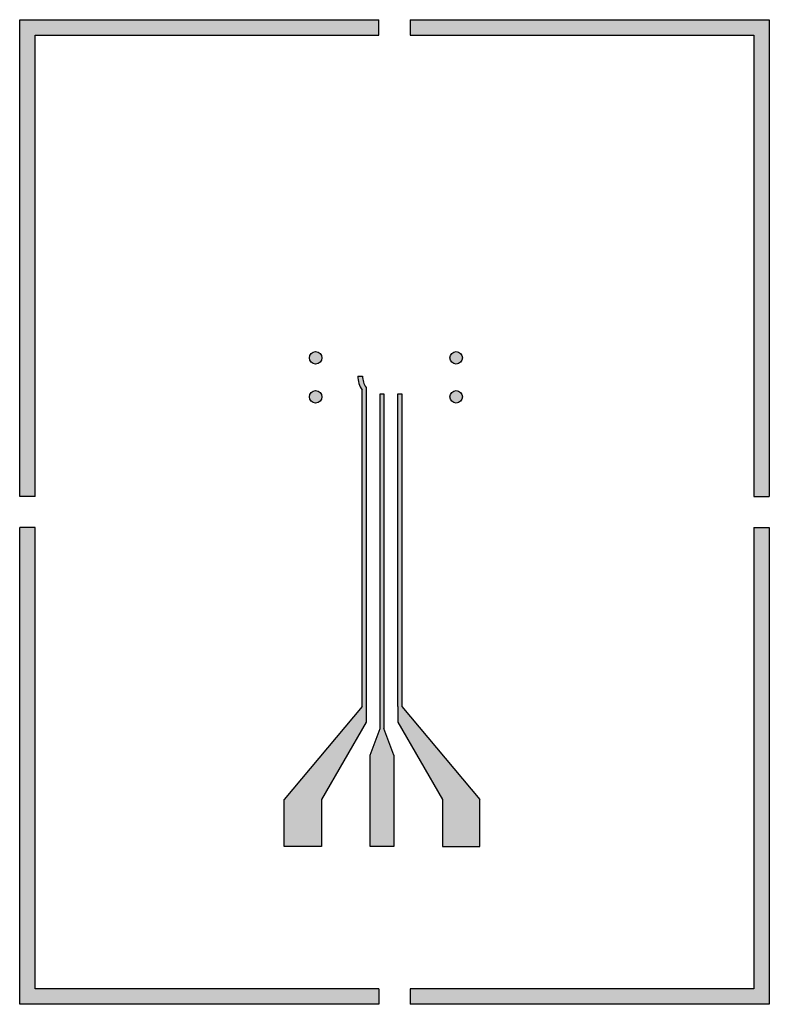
# Model space of a CAD drawing. Header units: millimetres. Extents: x 28.4 to 76.4, y 12.1 to 75.1.
import ezdxf

# ---------------------------------------------------------------- set-up
doc = ezdxf.new("R2010")
doc.units = ezdxf.units.MM
doc.header["$MEASUREMENT"] = 0

msp = doc.modelspace()

# ---------------------------------------------------------------- hatches: boundary and pattern name
h = msp.add_hatch(color=256)
h.dxf.hatch_style = 1
h.paths.add_polyline_path([(28.351, 75.074), (28.351, 44.574), (29.351, 44.574), (29.351, 74.074), (51.351, 74.074), (51.351, 75.074)])
h.paths.add_polyline_path([(75.351, 74.074), (75.351, 44.574), (76.351, 44.574), (76.351, 75.074), (53.351, 75.074), (53.351, 74.074)])
h.paths.add_polyline_path([(29.351, 42.574), (28.351, 42.574), (28.351, 12.074), (51.351, 12.074), (51.351, 13.074), (29.351, 13.074)])
h.paths.add_polyline_path([(76.351, 12.074), (76.351, 42.574), (75.351, 42.574), (75.351, 13.074), (53.351, 13.074), (53.351, 12.074)])
h = msp.add_hatch(color=256)
h.dxf.hatch_style = 1
h.paths.add_polyline_path([(46.899, 53.44, 1), (47.699, 53.44, 1)])
h.paths.add_polyline_path([(47.699, 50.94, 1), (46.899, 50.94, 1)], flags=17)
h.paths.add_polyline_path([(56.699, 53.44, 1), (55.899, 53.44, 1)])
h.paths.add_polyline_path([(55.899, 50.94, 1), (56.699, 50.94, 1)])
h.paths.add_polyline_path([(50.286, 31.132), (45.286, 25.171), (45.286, 22.17), (47.676, 22.17), (47.676, 25.171), (50.536, 30.132), (50.536, 31.132), (50.536, 51.543, -0.15708), (50.301, 52.273), (50.001, 52.273, 0.155259), (50.286, 51.377)])
h.paths.add_polyline_path([(51.426, 29.729), (50.801, 28.009), (50.801, 25.171), (50.801, 22.17), (52.301, 22.17), (52.301, 25.171), (52.301, 28.009), (51.676, 29.729), (51.676, 51.136), (51.426, 51.136)])
h.paths.add_polyline_path([(52.574, 31.132), (52.574, 30.132), (55.434, 25.171), (55.434, 22.17), (57.824, 22.17), (57.824, 25.171), (52.824, 31.132), (52.824, 51.136), (52.574, 51.136)])

# ---------------------------------------------------------------- linework, layer by layer
for p, q in [((51.351, 74.074), (51.351, 75.074)), ((53.351, 75.074), (53.351, 74.074)), ((50.001, 52.273), (50.301, 52.273)), ((50.249, 51.442), (50.249, 51.432)), ((29.351, 44.574), (28.351, 44.574)), ((75.351, 44.574), (76.351, 44.574)), ((29.351, 42.574), (28.351, 42.574)), ((75.351, 42.574), (76.351, 42.574)), ((50.286, 31.132), (45.286, 25.171)), ((52.824, 31.132), (57.824, 25.171)), ((50.536, 30.132), (47.676, 25.171)), ((50.801, 28.009), (51.426, 29.729)), ((52.301, 28.009), (51.676, 29.729)), ((52.574, 30.132), (55.434, 25.171)), ((51.351, 13.074), (51.351, 12.074)), ((53.351, 13.074), (53.351, 12.074))]:
    msp.add_line(p, q)
for points in [[(28.351, 44.574), (28.351, 75.074), (51.351, 75.074)], [(53.351, 75.074), (76.351, 75.074), (76.351, 44.574)], [(29.351, 44.574), (29.351, 74.074), (51.351, 74.074)], [(53.351, 74.074), (75.351, 74.074), (75.351, 44.574)], [(50.286, 31.132), (50.286, 31.132), (50.286, 51.377)], [(50.536, 51.543), (50.536, 31.132)], [(51.426, 29.729), (51.426, 51.136), (51.676, 51.136), (51.676, 29.729)], [(52.574, 31.132), (52.574, 51.136), (52.824, 51.136), (52.824, 31.132)], [(51.351, 12.074), (28.351, 12.074), (28.351, 42.574)], [(51.351, 13.074), (29.351, 13.074), (29.351, 42.574)], [(75.351, 42.574), (75.351, 13.074), (53.351, 13.074)], [(76.351, 42.574), (76.351, 12.074), (53.351, 12.074)], [(50.536, 31.132), (50.536, 30.132)], [(52.574, 31.132), (52.574, 30.132)], [(50.801, 25.171), (50.801, 28.009)], [(52.301, 28.009), (52.301, 28.009), (52.301, 25.171)], [(47.676, 25.171), (47.676, 25.171), (47.676, 22.17), (45.286, 22.17), (45.286, 25.171)], [(52.301, 25.171), (52.301, 22.17), (50.801, 22.17), (50.801, 25.171)], [(55.434, 25.171), (55.434, 25.171), (55.434, 22.17), (57.824, 22.17), (57.824, 25.171)]]:
    msp.add_lwpolyline(points)
for centre in [(47.299, 53.44), (56.299, 53.44), (47.299, 50.94), (56.299, 50.94)]:
    msp.add_circle(centre, 0.4)
for radius, end in [(1.55, 215.30085), (1.25, 215.7082)]:
    msp.add_arc((51.551, 52.273), radius, 180, end)

doc.saveas('drawing.dxf')
